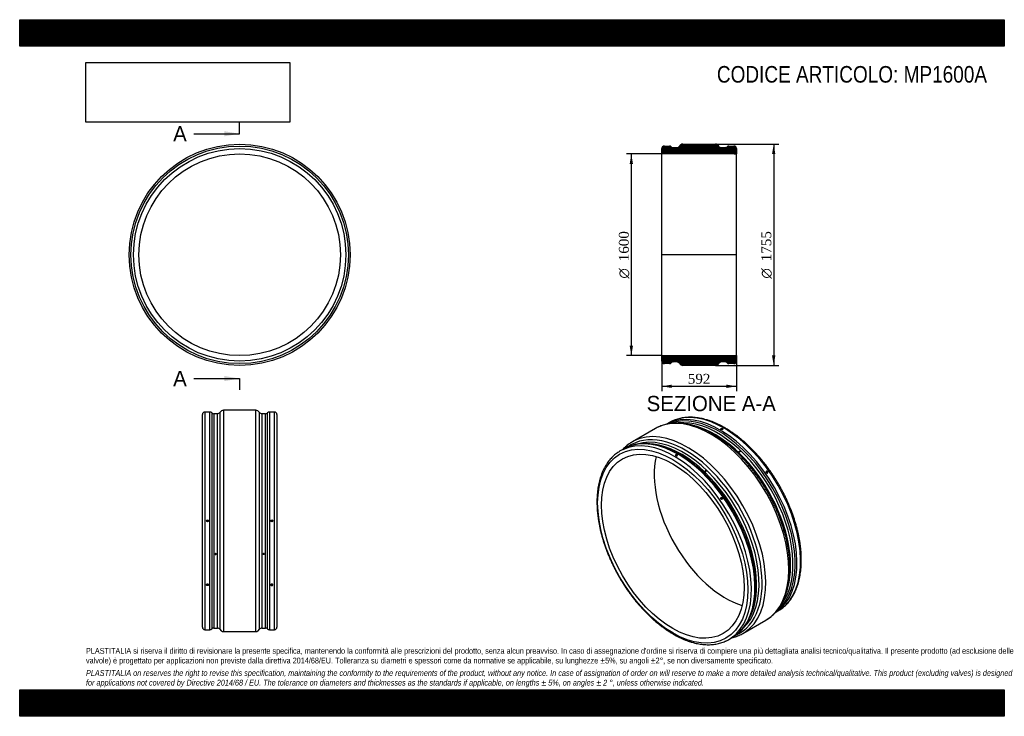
# Model space of a CAD drawing. Header units: millimetres. Extents: x 0 to 7816, y 0 to 5526.
import ezdxf
from ezdxf.enums import TextEntityAlignment as Align
from ezdxf.lldxf.tags import DXFTag

# ---------------------------------------------------------------- set-up
doc = ezdxf.new("R2010")
doc.units = ezdxf.units.MM
doc.header["$LTSCALE"] = 26.315789
for name, color, linetype in [('Default', 7, 'Continuous'), ('DV4_Default', 7, 'Continuous'), ('MP1600A', 7, 'Continuous')]:
    doc.layers.add(name, color=color, linetype=linetype)
doc.styles.add('SEACAD_Solid_Edge_ANSI', font='seans.ttf')
doc.styles.add('SEACAD_Solid_Edge_ANSI1_Symbols', font='semeca1.ttf')
doc.styles.add('SEACAD_Times_New_Roman', font='times.ttf')
tags = doc.linetypes.add('CENTER2', pattern=[28.575, 19.05, -3.175, 3.175, -3.175]).pattern_tags.tags
tags[10:11] = [DXFTag(74, 4), DXFTag(75, 0), DXFTag(340, '0'), DXFTag(46, 0.0), DXFTag(50, 0.0), DXFTag(44, 0.0), DXFTag(45, 0.0)]
tags[8:9] = [DXFTag(74, 4), DXFTag(75, 0), DXFTag(340, '0'), DXFTag(46, 0.0), DXFTag(50, 0.0), DXFTag(44, 0.0), DXFTag(45, 0.0)]
tags[6:7] = [DXFTag(74, 4), DXFTag(75, 0), DXFTag(340, '0'), DXFTag(46, 0.0), DXFTag(50, 0.0), DXFTag(44, 0.0), DXFTag(45, 0.0)]
tags[4:5] = [DXFTag(74, 4), DXFTag(75, 0), DXFTag(340, '0'), DXFTag(46, 0.0), DXFTag(50, 0.0), DXFTag(44, 0.0), DXFTag(45, 0.0)]
doc.dimstyles.new('ANSImm', dxfattribs={"dimtxt": 78.947368, "dimasz": 78.947368, "dimexe": 39.473684, "dimexo": 0, "dimgap": 19.736842, "dimtad": 1, "dimdsep": 46, "dimtxsty": 'SEACAD_Times_New_Roman', "dimblk1": '_SE_FILLED', "dimblk2": '_SE_FILLED', "dimsah": 1, "dimcen": 39.473684, "dimazin": 0, "dimtfac": 0.85, "dimtdec": 3, "dimtofl": 0, "dimtmove": 0, "dimatfit": 3, "dimfxl": 1, "dimarcsym": 0})
picture_1 = doc.add_image_def('image1.jpg', size_in_pixel=(4302, 1260))

# ---------------------------------------------------------------- blocks, each defined once
blk = doc.blocks.new('SE')
at = {"layer": 'MP1600A', "color": 7, "linetype": 'Continuous'}
for radius in [877.5, 863, 843, 800]:
    blk.add_circle((1746.1, 3661.3), radius, dxfattribs=at)
blk = doc.blocks.new('SE1')
at = {"layer": 'MP1600A', "color": 7, "linetype": 'Continuous'}
for p, q in [((5046.1, 2282.8), (4863.1, 2177.2)), ((5157, 2330.1), (5135, 2317.4)), ((5571.7, 2276.2), (5571.7, 2274.4)), ((5575.7, 2274.4), (5575.7, 2276.2)), ((4795.2, 2121.2), (4766.7, 2104.8)), ((5211, 2068), (5211, 2066.2)), ((5215, 2066.2), (5215, 2068)), ((5710.4, 2102.4), (5710.3, 2102.1)), ((5717.9, 2099.6), (5718, 2099.9)), ((5440.3, 1946.5), (5440.2, 1946.2)), ((5447.8, 1943.6), (5447.9, 1943.9)), ((5929.6, 1937.2), (5926.9, 1934.5)), ((5929.8, 1931.7), (5932.4, 1934.4)), ((5569, 1729), (5566.3, 1726.3)), ((5569.1, 1723.4), (5571.8, 1726.2)), ((5998, 822.7), (6020, 835.4)), ((5740.6, 657.3), (5923.6, 762.9)), ((5629.7, 610), (5658.2, 626.5))]:
    blk.add_line(p, q, dxfattribs=at)
for centre, major_axis, ratio, start_param, end_param in [((5560, 1566.3), (-431.5, 747.4), 0.57735, 3.184816, 6.238862), ((5588.5, 1582.7), (431.5, -747.4), 0.57735, 0.043341, 3.097618), ((5484.8, 1522.9), (438.8, -759.9), 0.57735, 0, 3.110233), ((5550.1, 1560.6), (428.6, -742.4), 0.57735, 0.094788, 3.043766), ((5537.6, 1553.4), (425, -736.1), 0.57735, 0.237279, 2.898379), ((5301.9, 1417.2), (-438.8, 759.9), 0.57735, 3.171693, 6.253512), ((5484.8, 1522.9), (438.8, -759.9), 0.57735, 3.110233, 3.141593), ((5560, 1566.3), (-431.5, 747.4), 0.57735, 6.238862, 6.263725), ((5588.5, 1582.7), (431.5, -747.4), 0.57735, 3.097618, 3.141593), ((5518.5, 1542.3), (-425, 736.1), 0.57735, 3.658056, 5.74979), ((5198.2, 1357.4), (-431.5, 747.4), 0.57735, 3.184359, 6.238554), ((5226.7, 1373.8), (431.5, -747.4), 0.57735, 0.043341, 3.097618), ((5283.5, 1406.6), (431.2, -746.9), 0.57735, 0, 3.198714), ((5268.2, 1397.8), (425, -736.1), 0.57735, 0.124611, 3.014862), ((5198.2, 1357.4), (-431.5, 747.4), 0.57735, 6.238554, 6.283185), ((5226.7, 1373.8), (431.5, -747.4), 0.57735, 3.097618, 3.141593), ((5301.9, 1417.2), (-438.8, 759.9), 0.57735, 0, 0.031268), ((5301.9, 1417.2), (-438.8, 759.9), 0.57735, 6.253512, 6.283185), ((5249, 1386.8), (-425, 736.1), 0.57735, 3.490348, 5.946218), ((5198.2, 1357.4), (-431.5, 747.4), 0.57735, 0, 0.043224), ((5602.6, 1590.9), (400, -692.8), 0.57735, 3.692263, 5.732514), ((5236.6, 1379.6), (-428.6, 742.4), 0.57735, -0.939608, -0.690985), ((5236.6, 1379.6), (-428.6, 742.4), 0.57735, 4.121083, 5.343577), ((5926.1, 1930.8), (4.27, -4.22), 0.806444, 1.910633, 2.213115), ((5926.1, 1930.8), (4.27, -4.22), 0.806444, 0.930806, 1.230959), ((5565.5, 1722.6), (-4.27, 4.22), 0.806444, 5.052226, 5.357851), ((5565.5, 1722.6), (-4.27, 4.22), 0.806444, 4.069688, 4.372552), ((5236.6, 1379.6), (-428.6, 742.4), 0.57735, 3.823157, 4.121083), ((5560, 1566.3), (-431.5, 747.4), 0.57735, 3.160155, 3.184816), ((5588.5, 1582.7), (431.5, -747.4), 0.57735, 0, 0.043341), ((5226.7, 1373.8), (431.5, -747.4), 0.57735, 0, 0.043341), ((5283.5, 1406.6), (431.2, -746.9), 0.57735, 6.226367, 6.283185), ((5301.9, 1417.2), (-438.8, 759.9), 0.57735, 3.11035, 3.171693), ((5198.2, 1357.4), (-431.5, 747.4), 0.57735, 3.097269, 3.184359)]:
    blk.add_ellipse(centre, major_axis=major_axis, ratio=ratio, start_param=start_param, end_param=end_param, dxfattribs=at)
for centre, major_axis, ratio in [((5573.7, 2276.2), (-2, 0), 0.57735), ((5184, 1349.2), (421.5, -730.1), 0.57735), ((5184, 1349.2), (400, -692.8), 0.57735), ((5213, 2068), (2, 0), 0.57735), ((5931, 1935.8), (1.42, -1.41), 0.806444), ((5570.4, 1727.6), (-1.42, 1.41), 0.806444)]:
    blk.add_ellipse(centre, major_axis=major_axis, ratio=ratio, dxfattribs=at)
for points, knots in [([(6039.1, 847.5), (6040.3, 848.2), (6046.3, 852.2), (6057.8, 861), (6072.3, 873.3), (6086.3, 886.7), (6099.5, 901.1), (6112.1, 916.4), (6123.9, 932.7), (6134.9, 949.9), (6145.2, 968), (6154.8, 986.9), (6163.5, 1006.7), (6171.4, 1027.3), (6178.5, 1048.7), (6184.8, 1070.8), (6190.2, 1093.6), (6194.8, 1117.2), (6198.5, 1141.3), (6201.3, 1166.1), (6203.3, 1191.5), (6204.5, 1217.4), (6204.7, 1243.8), (6204.1, 1270.6), (6202.7, 1297.9), (6200.3, 1325.6), (6197.2, 1353.6), (6193.1, 1381.9), (6188.3, 1410.5), (6182.6, 1439.4), (6176.1, 1468.4), (6168.7, 1497.6), (6160.6, 1526.9), (6151.7, 1556.2), (6141.9, 1585.6), (6131.5, 1615), (6120.3, 1644.4), (6108.3, 1673.6), (6095.6, 1702.8), (6082.3, 1731.7), (6068.2, 1760.5), (6053.5, 1789), (6038.2, 1817.2), (6022.2, 1845.1), (6005.6, 1872.7), (5988.5, 1899.8), (5970.8, 1926.5), (5952.6, 1952.8), (5933.9, 1978.5), (5914.7, 2003.7), (5895, 2028.3), (5874.9, 2052.2), (5854.5, 2075.6), (5833.6, 2098.3), (5812.4, 2120.2), (5790.9, 2141.4), (5769.2, 2161.8), (5747.1, 2181.5), (5724.9, 2200.3), (5702.4, 2218.3), (5679.8, 2235.3), (5657, 2251.5), (5634.1, 2266.8), (5611.2, 2281.1), (5588.2, 2294.4), (5565.2, 2306.7), (5542.2, 2318.1), (5519.2, 2328.3), (5496.4, 2337.6), (5473.6, 2345.8), (5451, 2352.9), (5428.6, 2358.9), (5406.4, 2363.9), (5384.4, 2367.7), (5362.7, 2370.4), (5341.4, 2372), (5320.3, 2372.5), (5299.7, 2371.8), (5279.4, 2370.1), (5259.6, 2367.2), (5240.3, 2363.2), (5221.5, 2358.2), (5203.3, 2352), (5188.2, 2346), (5180.3, 2342.2), (5177.4, 2340.7)], [0, 0, 0, 0, 0.002457, 0.014463, 0.026476, 0.038502, 0.050548, 0.062617, 0.074712, 0.086834, 0.098983, 0.11116, 0.123361, 0.135584, 0.147826, 0.160085, 0.172357, 0.18464, 0.196931, 0.209228, 0.221528, 0.233831, 0.246134, 0.258437, 0.270739, 0.283039, 0.295336, 0.307632, 0.319924, 0.332215, 0.344502, 0.356787, 0.36907, 0.38135, 0.393628, 0.405904, 0.418178, 0.430451, 0.442722, 0.454993, 0.467262, 0.479531, 0.491799, 0.504067, 0.516336, 0.528604, 0.540873, 0.553142, 0.565413, 0.577684, 0.589957, 0.602232, 0.614508, 0.626786, 0.639067, 0.65135, 0.663636, 0.675924, 0.688215, 0.70051, 0.712807, 0.725108, 0.737411, 0.749717, 0.762026, 0.774336, 0.786648, 0.79896, 0.81127, 0.823578, 0.835881, 0.848177, 0.860464, 0.872739, 0.884998, 0.897239, 0.909459, 0.921653, 0.933822, 0.945962, 0.958074, 0.970158, 0.982216, 0.994253, 1, 1, 1, 1]), ([(5923.2, 762.8), (5924.4, 763.5), (5930.9, 767.1), (5943.2, 775.1), (5958.8, 786.4), (5973.9, 798.8), (5988.3, 812.2), (6002, 826.5), (6015, 841.9), (6027.2, 858.1), (6038.8, 875.3), (6049.5, 893.4), (6059.5, 912.3), (6068.7, 932.1), (6077.1, 952.8), (6084.6, 974.2), (6091.3, 996.4), (6097.2, 1019.3), (6102.2, 1042.9), (6106.4, 1067.2), (6109.6, 1092.1), (6112, 1117.6), (6113.6, 1143.6), (6114.2, 1170.2), (6114, 1197.2), (6112.9, 1224.6), (6110.9, 1252.5), (6108.1, 1280.7), (6104.4, 1309.2), (6099.9, 1338), (6094.6, 1367), (6088.4, 1396.2), (6081.3, 1425.6), (6073.5, 1455.2), (6064.9, 1484.8), (6055.5, 1514.4), (6045.3, 1544.1), (6034.3, 1573.7), (6022.7, 1603.3), (6010.2, 1632.8), (5997.1, 1662.1), (5983.3, 1691.2), (5968.8, 1720), (5953.7, 1748.7), (5937.9, 1777), (5921.5, 1804.9), (5904.5, 1832.5), (5887, 1859.7), (5868.9, 1886.4), (5850.3, 1912.6), (5831.2, 1938.3), (5811.6, 1963.4), (5791.6, 1988), (5771.1, 2011.9), (5750.3, 2035.2), (5729.1, 2057.7), (5707.6, 2079.6), (5685.8, 2100.6), (5663.6, 2121), (5641.3, 2140.4), (5618.7, 2159.1), (5595.9, 2176.9), (5572.9, 2193.8), (5549.8, 2209.8), (5526.6, 2224.9), (5503.4, 2238.9), (5480, 2252.1), (5456.7, 2264.2), (5433.4, 2275.3), (5410.1, 2285.3), (5386.9, 2294.3), (5363.8, 2302.2), (5340.9, 2309.1), (5318.1, 2314.8), (5295.6, 2319.4), (5273.3, 2322.9), (5251.3, 2325.3), (5229.6, 2326.5), (5208.3, 2326.6), (5187.4, 2325.6), (5166.8, 2323.5), (5146.8, 2320.2), (5127.2, 2315.9), (5108.1, 2310.4), (5089.7, 2303.9), (5073.7, 2297.2), (5065, 2292.8), (5061.1, 2290.8)], [0.0002559, 0.0002559, 0.0002559, 0.0002559, 0.002692, 0.0142928, 0.0258934, 0.0375019, 0.0491264, 0.0607745, 0.072452, 0.0841635, 0.0959117, 0.1076976, 0.1195207, 0.1313792, 0.1432703, 0.1551903, 0.1671354, 0.1791014, 0.1910843, 0.2030804, 0.2150862, 0.227099, 0.239116, 0.2511353, 0.2631549, 0.2751733, 0.2871895, 0.299203, 0.3112133, 0.32322, 0.3352229, 0.3472222, 0.3592177, 0.3712097, 0.3831983, 0.3951836, 0.4071661, 0.4191459, 0.4311233, 0.4430986, 0.4550722, 0.4670443, 0.4790154, 0.4909856, 0.5029555, 0.5149251, 0.526895, 0.5388653, 0.5508364, 0.5628087, 0.5747823, 0.5867577, 0.5987353, 0.6107153, 0.622698, 0.6346838, 0.6466729, 0.6586657, 0.6706624, 0.6826631, 0.6946681, 0.7066774, 0.7186911, 0.730709, 0.742731, 0.7547567, 0.7667854, 0.7788164, 0.7908485, 0.8028798, 0.8149083, 0.8269316, 0.8389468, 0.8509506, 0.8629393, 0.8749088, 0.8868548, 0.898773, 0.9106594, 0.9225105, 0.9343239, 0.9460982, 0.9578337, 0.9695324, 0.981198, 0.992836, 1, 1, 1, 1]), ([(5568, 2275.5), (5569.5, 2274.7), (5571.6, 2274.2), (5575.8, 2274.2), (5577.8, 2274.7), (5580.8, 2276.4), (5581.7, 2277.6), (5581.7, 2280), (5580.8, 2281.2), (5577.8, 2282.9), (5575.7, 2283.4), (5571.6, 2283.4), (5569.5, 2282.9), (5566.5, 2281.2), (5565.7, 2280), (5565.7, 2277.6), (5566.5, 2276.4), (5568, 2275.5)], [0, 0, 0, 0, 0.125, 0.125, 0.25, 0.25, 0.375, 0.375, 0.5, 0.5, 0.625, 0.625, 0.75, 0.75, 0.875, 0.875, 1, 1, 1, 1]), ([(5569.4, 2274.7), (5568.3, 2275.4), (5567.7, 2276.3), (5567.7, 2278.1), (5568.3, 2279), (5570.5, 2280.2), (5572.1, 2280.6), (5575.2, 2280.6), (5576.8, 2280.3), (5579, 2279), (5579.7, 2278.1), (5579.7, 2276.3), (5579, 2275.4), (5577.9, 2274.7), (5577.9, 2274.7), (5577.9, 2274.7)], [0, 0, 0, 0, 0.125, 0.125, 0.25, 0.25, 0.375, 0.375, 0.5, 0.5, 0.625, 0.625, 0.75, 0.75, 0.7507511, 0.7507511, 0.7507511, 0.7507511]), ([(4848.8, 2168.2), (4845, 2165.8), (4836.8, 2160.4), (4822.9, 2149.8), (4808.1, 2137.2), (4796.8, 2126.2), (4790.4, 2119.5), (4788.6, 2117.6)], [0, 0, 0, 0, 0.00983557, 0.02538984, 0.04095825, 0.0565516, 0.06276162, 0.06276162, 0.06276162, 0.06276162]), ([(5178.9, 2109.6), (5171, 2113.2), (5157.3, 2119.5), (5134.5, 2128.7), (5111.8, 2136.9), (5089.2, 2144), (5066.8, 2150), (5044.6, 2155), (5022.6, 2158.8), (5000.9, 2161.5), (4979.5, 2163.1), (4958.5, 2163.6), (4937.8, 2162.9), (4917.6, 2161.2), (4897.8, 2158.3), (4878.5, 2154.3), (4859.6, 2149.3), (4841.5, 2143.1), (4826.4, 2137.1), (4818.5, 2133.3), (4815.5, 2131.8)], [0, 0, 0, 0, 0.054335, 0.112242, 0.170136, 0.228008, 0.285848, 0.343644, 0.401382, 0.459048, 0.516628, 0.574106, 0.631469, 0.688707, 0.745813, 0.802784, 0.859625, 0.916347, 0.972966, 1, 1, 1, 1]), ([(4747.6, 2092.7), (4746.4, 2091.9), (4740.4, 2088), (4728.9, 2079.1), (4714.4, 2066.9), (4700.4, 2053.4), (4687.2, 2039), (4674.6, 2023.7), (4662.8, 2007.4), (4651.7, 1990.2), (4641.4, 1972.2), (4631.9, 1953.2), (4623.2, 1933.4), (4615.3, 1912.8), (4608.2, 1891.5), (4601.9, 1869.3), (4596.5, 1846.5), (4591.9, 1823), (4588.2, 1798.8), (4585.3, 1774), (4583.3, 1748.7), (4582.2, 1722.8), (4582, 1696.4), (4582.6, 1669.5), (4584, 1642.2), (4586.4, 1614.6), (4589.5, 1586.5), (4593.5, 1558.2), (4598.4, 1529.6), (4604.1, 1500.8), (4610.6, 1471.7), (4618, 1442.6), (4626.1, 1413.3), (4635, 1383.9), (4644.7, 1354.5), (4655.2, 1325.1), (4666.4, 1295.8), (4678.4, 1266.5), (4691, 1237.4), (4704.4, 1208.4), (4718.5, 1179.6), (4733.2, 1151.1), (4748.5, 1122.9), (4764.5, 1095), (4781, 1067.5), (4798.2, 1040.3), (4815.9, 1013.6), (4834.1, 987.4), (4852.8, 961.6), (4872, 936.5), (4891.7, 911.9), (4911.7, 887.9), (4932.2, 864.5), (4953.1, 841.9), (4974.2, 819.9), (4995.7, 798.7), (5017.5, 778.3), (5039.6, 758.6), (5061.8, 739.8), (5084.3, 721.9), (5106.9, 704.8), (5129.7, 688.6), (5152.6, 673.4), (5175.5, 659.1), (5198.5, 645.7), (5221.5, 633.4), (5244.5, 622.1), (5267.4, 611.8), (5290.3, 602.5), (5313.1, 594.3), (5335.7, 587.2), (5358.1, 581.2), (5380.3, 576.3), (5402.3, 572.4), (5424, 569.7), (5445.3, 568.1), (5466.4, 567.7), (5487, 568.3), (5507.2, 570.1), (5527, 572.9), (5546.3, 576.9), (5565.2, 582), (5583.4, 588.1), (5598.4, 594.1), (5606.2, 597.9), (5609.2, 599.4)], [0, 0, 0, 0, 0.002496, 0.014502, 0.026516, 0.038544, 0.050591, 0.06266, 0.074756, 0.086879, 0.09903, 0.111207, 0.123409, 0.135633, 0.147876, 0.160136, 0.172409, 0.184693, 0.196985, 0.209282, 0.221584, 0.233887, 0.246192, 0.258495, 0.270798, 0.283099, 0.295397, 0.307694, 0.319987, 0.332278, 0.344567, 0.356853, 0.369136, 0.381417, 0.393696, 0.405973, 0.418249, 0.430522, 0.442795, 0.455066, 0.467336, 0.479606, 0.491875, 0.504144, 0.516414, 0.528683, 0.540953, 0.553223, 0.565494, 0.577767, 0.590041, 0.602316, 0.614593, 0.626873, 0.639154, 0.651438, 0.663725, 0.676014, 0.688306, 0.700602, 0.7129, 0.725202, 0.737506, 0.749813, 0.762122, 0.774434, 0.786746, 0.799059, 0.811371, 0.823679, 0.835983, 0.848281, 0.860568, 0.872844, 0.885104, 0.897346, 0.909566, 0.921762, 0.933932, 0.946073, 0.958185, 0.97027, 0.982329, 0.994367, 1, 1, 1, 1]), ([(5218.7, 2073.9), (5219.4, 2073.4), (5220.6, 2072.4), (5221.2, 2070.6), (5220.6, 2068.8), (5218.8, 2067.2), (5216.2, 2066.2), (5213, 2065.8), (5209.9, 2066.2), (5207.2, 2067.2), (5205.5, 2068.8), (5204.8, 2070.6), (5205.5, 2072.4), (5207.2, 2073.9), (5209.9, 2074.9), (5213, 2075.3), (5216.2, 2075), (5217.9, 2074.3), (5218.7, 2073.9)], [0, 0, 0, 0, 0.062516, 0.125042, 0.187527, 0.249998, 0.312459, 0.374951, 0.437473, 0.500006, 0.562534, 0.625054, 0.687554, 0.750006, 0.812463, 0.874958, 0.937487, 1, 1, 1, 1]), ([(5217.3, 2071.4), (5216.7, 2071.7), (5215.4, 2072.2), (5213, 2072.5), (5210.7, 2072.2), (5208.9, 2071.5), (5207.5, 2070.5), (5206.8, 2069), (5207.4, 2067.5), (5208.3, 2066.8), (5208.8, 2066.5), (5208.8, 2066.5)], [0, 0, 0, 0, 0.0625396, 0.1250793, 0.1876192, 0.2501592, 0.2916314, 0.3750944, 0.4459879, 0.4999952, 0.4999983, 0.4999983, 0.4999983, 0.4999983]), ([(5217.3, 2066.5), (5217.3, 2066.5), (5217.6, 2066.7), (5218.6, 2067.4), (5219.3, 2068.9), (5218.7, 2070.4), (5217.8, 2071.1), (5217.3, 2071.4)], [0.7494305, 0.7494305, 0.7494305, 0.7494305, 0.7501696, 0.7916413, 0.8751047, 0.9459969, 1, 1, 1, 1]), ([(5710.3, 2102.1), (5710.3, 2101.9), (5710.2, 2101.7), (5710.2, 2100.7), (5710.6, 2099.9), (5712, 2098.6), (5713, 2098.1), (5715, 2097.7), (5716.1, 2097.9), (5717.4, 2098.6), (5717.7, 2099.1), (5717.9, 2099.6)], [0.3414544, 0.3414544, 0.3414544, 0.3414544, 0.375, 0.375, 0.5, 0.5, 0.625, 0.625, 0.75, 0.75, 0.8404336, 0.8404336, 0.8404336, 0.8404336]), ([(5717.1, 2102.8), (5716.4, 2103.5), (5715.4, 2104), (5713.3, 2104.3), (5712.3, 2104.2), (5710.8, 2103.3), (5710.4, 2102.6), (5710.3, 2101.1), (5710.7, 2100.2), (5712.1, 2098.9), (5713.1, 2098.4), (5715.2, 2098), (5716.2, 2098.2), (5717.7, 2099), (5718.1, 2099.7), (5718.2, 2101.3), (5717.8, 2102.1), (5717.1, 2102.8)], [0, 0, 0, 0, 0.125, 0.125, 0.25, 0.25, 0.375, 0.375, 0.5, 0.5, 0.625, 0.625, 0.75, 0.75, 0.875, 0.875, 1, 1, 1, 1]), ([(5441.2, 1943.3), (5440.5, 1944), (5440.1, 1944.8), (5440.1, 1945.8), (5440.2, 1946), (5440.2, 1946.2)], [0, 0, 0, 0, 0.125, 0.125, 0.1585897, 0.1585897, 0.1585897, 0.1585897]), ([(5441.3, 1943.6), (5440.6, 1944.3), (5440.2, 1945.1), (5440.2, 1946.7), (5440.7, 1947.4), (5442.2, 1948.2), (5443.2, 1948.4), (5445.2, 1948), (5446.3, 1947.5), (5447.7, 1946.2), (5448.1, 1945.4), (5448, 1943.8), (5447.6, 1943.1), (5446.1, 1942.2), (5445, 1942.1), (5443, 1942.4), (5442, 1942.9), (5441.3, 1943.6)], [0, 0, 0, 0, 0.125, 0.125, 0.25, 0.25, 0.375, 0.375, 0.5, 0.5, 0.625, 0.625, 0.75, 0.75, 0.875, 0.875, 1, 1, 1, 1]), ([(5447.8, 1943.6), (5447.6, 1943.1), (5447.2, 1942.7), (5446, 1941.9), (5444.9, 1941.8), (5442.9, 1942.1), (5441.9, 1942.6), (5441.2, 1943.3)], [0.6598655, 0.6598655, 0.6598655, 0.6598655, 0.75, 0.75, 0.875, 0.875, 1, 1, 1, 1]), ([(5926.7, 1933.9), (5926.1, 1934.7), (5925.2, 1936.6), (5924.9, 1939.5), (5925.8, 1942), (5927.6, 1943.8), (5930.2, 1944.5), (5933.1, 1944.2), (5935.9, 1942.8), (5937.4, 1941.3), (5938.6, 1939.6), (5939.5, 1937.7), (5939.8, 1934.8), (5938.9, 1932.3), (5937, 1930.5), (5934.4, 1929.7), (5931.5, 1930.1), (5928.8, 1931.5), (5927.3, 1933), (5926.7, 1933.9)], [0, 0, 0, 0, 0.062512, 0.125035, 0.187516, 0.249983, 0.31244, 0.374928, 0.437447, 0.499999, 0.500006, 0.562534, 0.625054, 0.687554, 0.750006, 0.812463, 0.874958, 0.937487, 1, 1, 1, 1]), ([(5927.3, 1933.9), (5927.7, 1933.2), (5928.8, 1932.1), (5930.9, 1931), (5933.1, 1930.7), (5934.8, 1931.2), (5936.3, 1932.4), (5937.1, 1934.4), (5936.8, 1936.8), (5936.1, 1938.2), (5935.3, 1939.4), (5934.2, 1940.5), (5932.1, 1941.6), (5929.9, 1941.9), (5928.2, 1941.3), (5926.7, 1940.1), (5925.9, 1938.2), (5926.2, 1935.8), (5926.9, 1934.4), (5927.3, 1933.9)], [0, 0, 0, 0, 0.06254, 0.125079, 0.187619, 0.250159, 0.291631, 0.375094, 0.445988, 0.499995, 0.500002, 0.562543, 0.625085, 0.687627, 0.75017, 0.791641, 0.875105, 0.945997, 1, 1, 1, 1]), ([(5577.4, 1732.2), (5576.2, 1733.9), (5574.4, 1735.2), (5570.6, 1736.4), (5568.6, 1736.3), (5565.6, 1734.5), (5564.7, 1733), (5564.3, 1729.4), (5564.9, 1727.4), (5567.3, 1724), (5569.1, 1722.6), (5572.8, 1721.4), (5574.8, 1721.6), (5577.8, 1723.3), (5578.7, 1724.8), (5579.1, 1728.5), (5578.6, 1730.5), (5577.4, 1732.2)], [0, 0, 0, 0, 0.125, 0.125, 0.25, 0.25, 0.375, 0.375, 0.5, 0.5, 0.625, 0.625, 0.75, 0.75, 0.875, 0.875, 1, 1, 1, 1]), ([(5575.1, 1730.5), (5576, 1729.3), (5576.5, 1727.7), (5576.2, 1725), (5575.4, 1723.9), (5573.2, 1722.6), (5571.7, 1722.5), (5568.9, 1723.4), (5567.5, 1724.4), (5565.7, 1726.9), (5565.3, 1728.4), (5565.6, 1731.1), (5566.3, 1732.3), (5568.6, 1733.6), (5570, 1733.7), (5572.9, 1732.8), (5574.2, 1731.8), (5575.1, 1730.5)], [0, 0, 0, 0, 0.125, 0.125, 0.25, 0.25, 0.375, 0.375, 0.5, 0.5, 0.625, 0.625, 0.75, 0.75, 0.875, 0.875, 1, 1, 1, 1]), ([(5677.3, 638.6), (5678.5, 639.3), (5684.5, 643.3), (5696, 652.1), (5710.5, 664.4), (5724.4, 677.8), (5737.7, 692.2), (5750.2, 707.5), (5762, 723.8), (5773.1, 741), (5783.4, 759.1), (5792.9, 778), (5801.7, 797.8), (5809.6, 818.4), (5816.7, 839.8), (5822.9, 861.9), (5828.4, 884.7), (5833, 908.3), (5836.6, 932.3), (5838.8, 949.6), (5839.4, 957.9), (5839.4, 958.3)], [0, 0, 0, 0, 0.011717, 0.068964, 0.126248, 0.183596, 0.241035, 0.298584, 0.356257, 0.41406, 0.471994, 0.530056, 0.588235, 0.64652, 0.704898, 0.763353, 0.821873, 0.880442, 0.93905, 0.997686, 1, 1, 1, 1]), ([(5651.5, 622.5), (5652, 622.7), (5659.1, 624.3), (5672.5, 627.8), (5691.1, 634), (5709.2, 641.2), (5719.7, 646.3), (5725.7, 649.3)], [0.8069196, 0.8069196, 0.8069196, 0.8069196, 0.811226, 0.8593264, 0.9072851, 0.9551224, 1, 1, 1, 1])]:
    blk.add_open_spline(points, degree=3, knots=knots, dxfattribs=at)
blk = doc.blocks.new('SE2')
at = {"layer": 'MP1600A', "color": 7, "linetype": 'Continuous'}
for p, q in [((1616.7, 2427.7), (1616.7, 672.7)), ((1875.4, 2427.7), (1616.7, 2427.7)), ((1875.4, 672.7), (1875.4, 2427.7)), ((1450.1, 707.2), (1450.1, 2393.2)), ((1470.1, 2413.2), (1470.1, 687.2)), ((1510.4, 2413.2), (1470.1, 2413.2)), ((1510.4, 687.2), (1510.4, 2413.2)), ((1524.4, 2407.5), (1524.4, 693)), ((1542, 2400.2), (1542, 700.2)), ((1569.1, 2400.2), (1542, 2400.2)), ((1569.1, 700.2), (1569.1, 2400.2)), ((1590.7, 687.7), (1590.7, 2412.7)), ((1901.4, 2412.7), (1901.4, 687.7)), ((1923.1, 2400.2), (1923.1, 700.2)), ((1950.1, 2400.2), (1923.1, 2400.2)), ((1950.1, 700.2), (1950.1, 2400.2)), ((1967.7, 693), (1967.7, 2407.5)), ((1981.8, 2413.2), (1981.8, 687.2)), ((2022.1, 2413.2), (1981.8, 2413.2)), ((2022.1, 687.2), (2022.1, 2413.2)), ((2042.1, 2393.2), (2042.1, 707.2)), ((1551.1, 1287.6), (1551.1, 1287.4)), ((1559.1, 1287.4), (1559.1, 1287.6)), ((1933.1, 1287.6), (1933.1, 1287.4)), ((1941.1, 1287.4), (1941.1, 1287.6)), ((1489.1, 1048.7), (1489.1, 1044.9)), ((1493.1, 1044.9), (1493.1, 1048.7)), ((1999.1, 1048.7), (1999.1, 1044.9)), ((2003.1, 1044.9), (2003.1, 1048.7)), ((1470.1, 687.2), (1510.4, 687.2)), ((1542, 700.2), (1569.1, 700.2)), ((1616.7, 672.7), (1875.4, 672.7)), ((1923.1, 700.2), (1950.1, 700.2)), ((1981.8, 687.2), (2022.1, 687.2))]:
    blk.add_line(p, q, dxfattribs=at)
for centre, radius in [((1491.1, 1550.2), 8), ((1491.1, 1550.2), 6), ((1491.1, 1550.2), 2), ((2001.1, 1550.2), 8), ((2001.1, 1550.2), 6), ((2001.1, 1550.2), 2)]:
    blk.add_circle(centre, radius, dxfattribs=at)
for centre, radius, start, end in [((1616.7, 2397.7), 30, 90, 150), ((1875.4, 2397.7), 30, 30, 90), ((1470.1, 2393.2), 20, 90, 180), ((1510.4, 2393.2), 20, 45.32539, 90), ((1542, 2425.2), 25, 225.32539, 270), ((1569.1, 2425.2), 25, 270, 330), ((1923.1, 2425.2), 25, 210, 270), ((1950.1, 2425.2), 25, 270, 314.67461), ((1981.8, 2393.2), 20, 90, 134.67461), ((2022.1, 2393.2), 20, 0, 90), ((1470.1, 707.2), 20, 180, 270), ((2022.1, 707.2), 20, 270, 0), ((1510.4, 707.2), 20, 270, 314.67461), ((1542, 675.2), 25, 90, 134.67461), ((1569.1, 675.2), 25, 30, 90), ((1616.7, 702.7), 30, 210, 270), ((1875.4, 702.7), 30, 270, 330), ((1923.1, 675.2), 25, 90, 150), ((1950.1, 675.2), 25, 45.32539, 90), ((1981.8, 707.2), 20, 225.32539, 270)]:
    blk.add_arc(centre, radius, start, end, dxfattribs=at)
for centre, major_axis, start_param, end_param in [((1491.1, 1051.8), (6, 0), 4.0712, 4.372552), ((1491.1, 1051.8), (6, 0), 5.052226, 5.361253), ((2001.1, 1051.8), (-6, 0), 0.921932, 1.230959), ((2001.1, 1051.8), (-6, 0), 1.910633, 2.211985)]:
    blk.add_ellipse(centre, major_axis=major_axis, ratio=0.809017, start_param=start_param, end_param=end_param, dxfattribs=at)
for centre in [(1491.1, 1044.9), (2001.1, 1044.9)]:
    blk.add_ellipse(centre, major_axis=(-2, 0), ratio=0.809017, dxfattribs=at)
for points, knots in [([(1551.1, 1287.6), (1551.1, 1288.6), (1551.5, 1289.6), (1553, 1291), (1554, 1291.4), (1556.1, 1291.4), (1557.2, 1291), (1558.6, 1289.5), (1559.1, 1288.6), (1559.1, 1287.6)], [0, 0, 0, 0, 0.125, 0.125, 0.25, 0.25, 0.375, 0.375, 0.4999472, 0.4999472, 0.4999472, 0.4999472]), ([(1551.1, 1287.4), (1551.1, 1288.4), (1551.5, 1289.4), (1553, 1290.8), (1554, 1291.2), (1556.1, 1291.2), (1557.2, 1290.8), (1558.6, 1289.4), (1559.1, 1288.4), (1559.1, 1286.4), (1558.6, 1285.4), (1557.2, 1284), (1556.1, 1283.6), (1554, 1283.6), (1553, 1284), (1551.5, 1285.4), (1551.1, 1286.4), (1551.1, 1287.4)], [0, 0, 0, 0, 0.125, 0.125, 0.25, 0.25, 0.375, 0.375, 0.5, 0.5, 0.625, 0.625, 0.75, 0.75, 0.875, 0.875, 1, 1, 1, 1]), ([(1941.1, 1287.6), (1941.1, 1288.6), (1940.6, 1289.6), (1939.2, 1291), (1938.1, 1291.4), (1936, 1291.4), (1935, 1291), (1933.5, 1289.5), (1933.1, 1288.6), (1933.1, 1287.6)], [0, 0, 0, 0, 0.125, 0.125, 0.25, 0.25, 0.375, 0.375, 0.4999472, 0.4999472, 0.4999472, 0.4999472]), ([(1941.1, 1287.4), (1941.1, 1288.4), (1940.6, 1289.4), (1939.2, 1290.8), (1938.1, 1291.2), (1936, 1291.2), (1935, 1290.8), (1933.5, 1289.4), (1933.1, 1288.4), (1933.1, 1286.4), (1933.5, 1285.4), (1935, 1284), (1936, 1283.6), (1938.1, 1283.6), (1939.2, 1284), (1940.6, 1285.4), (1941.1, 1286.4), (1941.1, 1287.4)], [0, 0, 0, 0, 0.125, 0.125, 0.25, 0.25, 0.375, 0.375, 0.5, 0.5, 0.625, 0.625, 0.75, 0.75, 0.875, 0.875, 1, 1, 1, 1]), ([(1499.1, 1043), (1499.1, 1044.7), (1498.2, 1046.4), (1495.2, 1048.8), (1493.2, 1049.5), (1489, 1049.5), (1486.9, 1048.8), (1483.9, 1046.4), (1483.1, 1044.7), (1483.1, 1041.3), (1483.9, 1039.6), (1486.9, 1037.2), (1489, 1036.5), (1493.2, 1036.5), (1495.2, 1037.2), (1498.2, 1039.6), (1499.1, 1041.3), (1499.1, 1043)], [0, 0, 0, 0, 0.125, 0.125, 0.25, 0.25, 0.375, 0.375, 0.5, 0.5, 0.625, 0.625, 0.75, 0.75, 0.875, 0.875, 1, 1, 1, 1]), ([(1497.1, 1044.1), (1497.1, 1042.9), (1496.4, 1041.6), (1494.2, 1039.8), (1492.6, 1039.3), (1489.5, 1039.3), (1487.9, 1039.8), (1485.7, 1041.6), (1485.1, 1042.9), (1485.1, 1045.4), (1485.7, 1046.7), (1487.9, 1048.5), (1489.5, 1049), (1492.6, 1049), (1494.2, 1048.5), (1496.4, 1046.7), (1497.1, 1045.4), (1497.1, 1044.1)], [0, 0, 0, 0, 0.125, 0.125, 0.25, 0.25, 0.375, 0.375, 0.5, 0.5, 0.625, 0.625, 0.75, 0.75, 0.875, 0.875, 1, 1, 1, 1]), ([(1993.1, 1043), (1993.1, 1043.8), (1993.5, 1045.5), (1995.3, 1047.7), (1997.9, 1049.1), (2001.1, 1049.6), (2004.2, 1049.1), (2006.9, 1047.7), (2008.6, 1045.5), (2009.1, 1043.8), (2009.1, 1042.1), (2008.6, 1040.4), (2006.9, 1038.3), (2004.2, 1036.9), (2001.1, 1036.3), (1997.9, 1036.9), (1995.3, 1038.3), (1993.5, 1040.4), (1993.1, 1042.1), (1993.1, 1043)], [0, 0, 0, 0, 0.062512, 0.125035, 0.187516, 0.249983, 0.31244, 0.374928, 0.437447, 0.499999, 0.500006, 0.562534, 0.625054, 0.687554, 0.750006, 0.812463, 0.874958, 0.937487, 1, 1, 1, 1]), ([(1995.1, 1044.1), (1995.1, 1043.5), (1995.4, 1042.2), (1996.7, 1040.6), (1998.7, 1039.5), (2000.8, 1039.2), (2003.1, 1039.5), (2005.4, 1040.5), (2006.8, 1042.3), (2007.1, 1043.6), (2007.1, 1044.8), (2006.8, 1046.1), (2005.4, 1047.7), (2003.4, 1048.8), (2001.3, 1049.1), (1999, 1048.8), (1996.8, 1047.8), (1995.3, 1046), (1995.1, 1044.7), (1995.1, 1044.1)], [0, 0, 0, 0, 0.06254, 0.125079, 0.187619, 0.250159, 0.291631, 0.375094, 0.445988, 0.499995, 0.500002, 0.562543, 0.625085, 0.687627, 0.75017, 0.791641, 0.875105, 0.945997, 1, 1, 1, 1])]:
    blk.add_open_spline(points, degree=3, knots=knots, dxfattribs=at)
blk = doc.blocks.new('SE4')
at = {"color": 7, "linetype": 'Continuous', "style": 'SEACAD_Solid_Edge_ANSI'}
blk.add_text('A', height=121.1, dxfattribs=at).set_placement((1218.2, 4682), align=Align.TOP_LEFT)
blk = doc.blocks.new('SE5')
at = {"color": 7, "linetype": 'Continuous', "style": 'SEACAD_Solid_Edge_ANSI'}
blk.add_text('A', height=121.1, dxfattribs=at).set_placement((1218.2, 2740), align=Align.TOP_LEFT)
blk = doc.blocks.new('SEANNOT_GROUP')
at = {"linetype": 'Continuous'}
blk.add_hatch(color=7, dxfattribs=at).paths.add_polyline_path([(1625, 4601.3), (1746.1, 4621.5), (1625, 4641.7)])
at = {"color": 7, "linetype": 'Continuous'}
blk.add_lwpolyline([(1382.9, 4621.5), (1746.1, 4621.5)], dxfattribs=at)
blk = doc.blocks.new('SEANNOT_GROUP1')
at = {"linetype": 'Continuous'}
blk.add_hatch(color=7, dxfattribs=at).paths.add_polyline_path([(1625, 2659.3), (1746.1, 2679.4), (1625, 2699.6)])
at = {"color": 7, "linetype": 'Continuous'}
blk.add_lwpolyline([(1382.9, 2679.4), (1746.1, 2679.4)], dxfattribs=at)
blk = doc.blocks.new('SE3')
at = {"layer": 'Default', "color": 7, "linetype": 'CENTER2'}
for p, q in [((1746.1, 4621.5), (1746.1, 4712.3)), ((1746.1, 2679.4), (1746.1, 2588.7))]:
    blk.add_line(p, q, dxfattribs=at)
at = {"layer": 'Default', "color": 7, "linetype": 'CENTER2', "const_width": 0.0001}
blk.add_lwpolyline([(1746.1, 4621.5), (1746.1, 2679.4)], dxfattribs=at)
at = {"layer": 'Default'}
for name in ['SE4', 'SEANNOT_GROUP', 'SE5', 'SEANNOT_GROUP1']:
    blk.add_blockref(name, (0, 0), dxfattribs=at)
blk = doc.blocks.new('SE6')
at = {"layer": 'MP1600A', "linetype": 'Continuous'}
h = blk.add_hatch(dxfattribs=at)
h.set_pattern_fill('LINE', scale=0.6299213, angle=45, style=0)
edge = h.paths.add_edge_path()
edge.add_line((5654.3, 4509.3), (5650.3, 4509.3))
edge.add_line((5650.3, 4509.3), (5650.3, 4521.1))
edge.add_line((5650.3, 4521.1), (5646.3, 4521.1))
edge.add_line((5646.3, 4521.1), (5646.3, 4509.3))
edge.add_line((5646.3, 4509.3), (5642.3, 4509.3))
edge.add_line((5642.3, 4509.3), (5642.3, 4522.3))
edge.add_line((5642.3, 4522.3), (5640.3, 4524.3))
edge.add_line((5640.3, 4524.3), (5629, 4524.3))
edge.add_arc((5629, 4504.3), 20, 90, 134.67461)
edge.add_arc((5597.4, 4536.3), 25, 270, 314.67461, ccw=False)
edge.add_line((5597.4, 4511.3), (5570.3, 4511.3))
edge.add_arc((5570.3, 4536.3), 25, 210, 270, ccw=False)
edge.add_arc((5522.7, 4508.8), 30, 30, 90)
edge.add_line((5522.7, 4538.8), (5264, 4538.8))
edge.add_arc((5264, 4508.8), 30, 90, 150)
edge.add_arc((5216.3, 4536.3), 25, 270, 330, ccw=False)
edge.add_line((5216.3, 4511.3), (5189.3, 4511.3))
edge.add_arc((5189.3, 4536.3), 25, 225.32539, 270, ccw=False)
edge.add_arc((5157.6, 4504.3), 20, 45.32539, 90)
edge.add_line((5157.6, 4524.3), (5146.3, 4524.3))
edge.add_line((5146.3, 4524.3), (5144.3, 4522.3))
edge.add_line((5144.3, 4522.3), (5144.3, 4509.3))
edge.add_line((5144.3, 4509.3), (5140.3, 4509.3))
edge.add_line((5140.3, 4509.3), (5140.3, 4521.1))
edge.add_line((5140.3, 4521.1), (5136.3, 4521.1))
edge.add_line((5136.3, 4521.1), (5136.3, 4509.3))
edge.add_line((5136.3, 4509.3), (5132.3, 4509.3))
edge.add_line((5132.3, 4509.3), (5132.3, 4522.3))
edge.add_line((5132.3, 4522.3), (5130.3, 4524.3))
edge.add_line((5130.3, 4524.3), (5117.3, 4524.3))
edge.add_arc((5117.3, 4504.3), 20, 90, 180)
edge.add_line((5097.3, 4504.3), (5097.3, 4461.3))
edge.add_line((5097.3, 4461.3), (5689.3, 4461.3))
edge.add_line((5689.3, 4461.3), (5689.3, 4504.3))
edge.add_arc((5669.3, 4504.3), 20, 0, 90)
edge.add_line((5669.3, 4524.3), (5656.3, 4524.3))
edge.add_line((5656.3, 4524.3), (5654.3, 4522.3))
edge.add_line((5654.3, 4522.3), (5654.3, 4509.3))
h = blk.add_hatch(dxfattribs=at)
h.set_pattern_fill('LINE', scale=0.6299213, angle=45, style=0)
edge = h.paths.add_edge_path()
edge.add_arc((5597.4, 2786.3), 25, 45.32539, 90, ccw=False)
edge.add_arc((5629, 2818.3), 20, 225.32539, 270)
edge.add_line((5629, 2798.3), (5669.3, 2798.3))
edge.add_arc((5669.3, 2818.3), 20, 270, 360)
edge.add_line((5689.3, 2818.3), (5689.3, 2861.3))
edge.add_line((5689.3, 2861.3), (5097.3, 2861.3))
edge.add_line((5097.3, 2861.3), (5097.3, 2818.3))
edge.add_arc((5117.3, 2818.3), 20, 180, 270)
edge.add_line((5117.3, 2798.3), (5157.6, 2798.3))
edge.add_arc((5157.6, 2818.3), 20, 270, 314.67461)
edge.add_arc((5189.3, 2786.3), 25, 90, 134.67461, ccw=False)
edge.add_line((5189.3, 2811.3), (5216.3, 2811.3))
edge.add_arc((5216.3, 2786.3), 25, 30, 90, ccw=False)
edge.add_arc((5264, 2813.8), 30, 210, 270)
edge.add_line((5264, 2783.8), (5522.7, 2783.8))
edge.add_arc((5522.7, 2813.8), 30, 270, 330)
edge.add_arc((5570.3, 2786.3), 25, 90, 150, ccw=False)
edge.add_line((5570.3, 2811.3), (5597.4, 2811.3))
at = {"layer": 'DV4_Default', "color": 7, "linetype": 'CENTER2'}
blk.add_line((5691.1, 3661.3), (5095.6, 3661.3), dxfattribs=at)
at = {"layer": 'MP1600A', "color": 7, "linetype": 'Continuous'}
for p, q in [((5264, 4538.8), (5522.7, 4538.8)), ((5097.3, 4461.3), (5097.3, 4504.3)), ((5097.3, 2861.3), (5097.3, 4461.3)), ((5689.3, 4461.3), (5097.3, 4461.3)), ((5117.3, 4524.3), (5130.3, 4524.3)), ((5130.3, 4524.3), (5132.3, 4522.3)), ((5132.3, 4522.3), (5132.3, 4509.3)), ((5132.3, 4509.3), (5136.3, 4509.3)), ((5136.3, 4509.3), (5136.3, 4521.1)), ((5136.3, 4521.1), (5140.3, 4521.1)), ((5140.3, 4521.1), (5140.3, 4509.3)), ((5140.3, 4509.3), (5144.3, 4509.3)), ((5144.3, 4522.3), (5146.3, 4524.3)), ((5144.3, 4509.3), (5144.3, 4522.3)), ((5146.3, 4524.3), (5157.6, 4524.3)), ((5189.3, 4511.3), (5216.3, 4511.3)), ((5570.3, 4511.3), (5597.4, 4511.3)), ((5629, 4524.3), (5640.3, 4524.3)), ((5640.3, 4524.3), (5642.3, 4522.3)), ((5642.3, 4522.3), (5642.3, 4509.3)), ((5642.3, 4509.3), (5646.3, 4509.3)), ((5646.3, 4521.1), (5650.3, 4521.1)), ((5646.3, 4509.3), (5646.3, 4521.1)), ((5650.3, 4521.1), (5650.3, 4509.3)), ((5650.3, 4509.3), (5654.3, 4509.3)), ((5654.3, 4522.3), (5656.3, 4524.3)), ((5654.3, 4509.3), (5654.3, 4522.3)), ((5656.3, 4524.3), (5669.3, 4524.3)), ((5689.3, 4504.3), (5689.3, 4461.3)), ((5689.3, 2861.3), (5689.3, 4461.3)), ((5097.3, 2861.3), (5689.3, 2861.3)), ((5097.3, 2818.3), (5097.3, 2861.3)), ((5689.3, 2861.3), (5689.3, 2818.3)), ((5157.6, 2798.3), (5117.3, 2798.3)), ((5216.3, 2811.3), (5189.3, 2811.3)), ((5522.7, 2783.8), (5264, 2783.8)), ((5597.4, 2811.3), (5570.3, 2811.3)), ((5669.3, 2798.3), (5629, 2798.3))]:
    blk.add_line(p, q, dxfattribs=at)
for centre, radius, start, end in [((5264, 4508.8), 30, 90, 150), ((5522.7, 4508.8), 30, 30, 90), ((5117.3, 4504.3), 20, 90, 180), ((5138.3, 5387.2), 863, 269.46887, 270.53113), ((5138.3, 5493), 970.7, 269.64585, 270.33376), ((5138.3, 5493), 970.7, 270.34715, 270.35415), ((5157.6, 4504.3), 20, 45.32539, 90), ((5189.3, 4536.3), 25, 225.32539, 270), ((5216.3, 4536.3), 25, 270, 330), ((5570.3, 4536.3), 25, 210, 270), ((5597.4, 4536.3), 25, 270, 314.67461), ((5629, 4504.3), 20, 90, 134.67461), ((5648.3, 5544.7), 1022.4, 269.66377, 269.67034), ((5648.3, 5544.7), 1022.4, 269.68263, 270.33623), ((5669.3, 4504.3), 20, 0, 90), ((5117.3, 2818.3), 20, 180, 270), ((5669.3, 2818.3), 20, 270, 0), ((5157.6, 2818.3), 20, 270, 314.67461), ((5189.3, 2786.3), 25, 90, 134.67461), ((5216.3, 2786.3), 25, 30, 90), ((5264, 2813.8), 30, 210, 270), ((5522.7, 2813.8), 30, 270, 330), ((5570.3, 2786.3), 25, 90, 150), ((5597.4, 2786.3), 25, 45.32539, 90), ((5629, 2818.3), 20, 225.32539, 270)]:
    blk.add_arc(centre, radius, start, end, dxfattribs=at)
blk.add_open_spline([(5640.5, 4524.3), (5640.6, 4524.3), (5641.1, 4524.3), (5642.5, 4524.2), (5644.8, 4524.2), (5646.8, 4524.2), (5648.3, 4524.2), (5649.9, 4524.2), (5651.4, 4524.2), (5652.8, 4524.2), (5654, 4524.2), (5655, 4524.3), (5655.8, 4524.3), (5656.3, 4524.3), (5656.3, 4524.3), (5656.3, 4524.3)], degree=3, knots=[0.0624979, 0.0624979, 0.0624979, 0.0624979, 0.1246507, 0.2493185, 0.3739044, 0.4368191, 0.4990754, 0.5612919, 0.6242229, 0.6871516, 0.7494342, 0.8117188, 0.8747073, 0.9376866, 1, 1, 1, 1], dxfattribs=at)
blk = doc.blocks.new('DMBLK15')
at = {"layer": 'Default', "linetype": 'Continuous'}
for points in [[(5176.3, 2604.8), (5176.3, 2631.2), (5097.3, 2618)], [(5610.4, 2604.8), (5689.3, 2618), (5610.4, 2631.2)]]:
    blk.add_hatch(color=7, dxfattribs=at).paths.add_polyline_path(points)
at = {"layer": 'Default', "color": 7, "linetype": 'Continuous'}
for p, q in [((5097.3, 2839.8), (5097.3, 2578.5)), ((5689.3, 2839.8), (5689.3, 2578.5)), ((5097.3, 2618), (5689.3, 2618))]:
    blk.add_line(p, q, dxfattribs=at)
at = {"layer": 'Default', "color": 7, "linetype": 'Continuous', "style": 'SEACAD_Times_New_Roman'}
blk.add_text('592', height=78.95, dxfattribs=at).set_placement((5303.5, 2716.7), align=Align.TOP_LEFT)
blk = doc.blocks.new('_SE_FILLED')
at = {"color": 0}
blk.add_line((0, 0), (-1, 0), dxfattribs=at)
blk.add_solid([(0, 0), (-1, -0.1665), (-1, 0.1665), (0, 0)], dxfattribs=at)
blk = doc.blocks.new('GDimGGroup')
at = {"layer": 'Default', "linetype": 'Continuous'}
for points in [[(5998.4, 4459.8), (5985.3, 4538.8), (5972.1, 4459.8)], [(5998.4, 2862.7), (5972.1, 2862.7), (5985.3, 2783.8)]]:
    blk.add_hatch(color=7, dxfattribs=at).paths.add_polyline_path(points)
at = {"layer": 'Default', "color": 7, "linetype": 'Continuous'}
for p, q in [((5522.7, 4538.8), (6024.8, 4538.8)), ((5985.3, 4538.8), (5985.3, 2783.8)), ((5522.7, 2783.8), (6024.8, 2783.8))]:
    blk.add_line(p, q, dxfattribs=at)
for s, height, style, p in [('1755', 78.95, 'SEACAD_Times_New_Roman', (5886.6, 3610.2)), ('O', 78.9, 'SEACAD_Solid_Edge_ANSI1_Symbols', (5886.6, 3472.8))]:
    blk.add_text(s, height=height, rotation=90, dxfattribs=dict(at, style=style)).set_placement(p, align=Align.TOP_LEFT)
blk = doc.blocks.new('GDimGGroup1')
at = {"layer": 'Default', "linetype": 'Continuous'}
for points in [[(4841.9, 4382.3), (4868.2, 4382.3), (4855, 4461.3)], [(4841.9, 2940.2), (4855, 2861.3), (4868.2, 2940.2)]]:
    blk.add_hatch(color=7, dxfattribs=at).paths.add_polyline_path(points)
at = {"layer": 'Default', "color": 7, "linetype": 'Continuous'}
for p, q in [((5097.3, 4461.3), (4815.5, 4461.3)), ((4855, 4461.3), (4855, 2861.3)), ((5097.3, 2861.3), (4815.5, 2861.3))]:
    blk.add_line(p, q, dxfattribs=at)
for s, height, style, p in [('1600', 78.95, 'SEACAD_Times_New_Roman', (4756.3, 3610.2)), ('O', 78.9, 'SEACAD_Solid_Edge_ANSI1_Symbols', (4756.3, 3472.8))]:
    blk.add_text(s, height=height, rotation=90, dxfattribs=dict(at, style=style)).set_placement(p, align=Align.TOP_LEFT)

msp = doc.modelspace()

# ---------------------------------------------------------------- hatches: boundary and pattern name
at = {"layer": 'Default', "linetype": 'Continuous'}
h = msp.add_hatch(dxfattribs=at)
h.set_pattern_fill('LINE', scale=0.6299213, angle=45, style=0)
h.paths.add_polyline_path([(7815.789, 5315.79), (7815.789, 5526.316), (0, 5526.316), (0, 5315.79)])
for points in [[(7815.789, 5315.79), (7815.789, 5526.316), (0, 5526.316), (0, 5315.79)], [(7815.789, 0), (7815.789, 210.526), (0, 210.526), (0, 0)]]:
    msp.add_hatch(color=7, dxfattribs=at).paths.add_polyline_path(points)
h = msp.add_hatch(dxfattribs=at)
h.set_pattern_fill('LINE', scale=0.6299213, angle=45, style=0)
h.paths.add_polyline_path([(7815.789, 0), (7815.789, 210.526), (0, 210.526), (0, 0)])

# ---------------------------------------------------------------- linework, layer by layer
at = {"layer": 'Default', "color": 7, "linetype": 'Continuous'}
for p, q in [((0, 5526.316), (7815.789, 5526.316)), ((0, 5315.79), (0, 5526.316)), ((7815.789, 5526.316), (7815.789, 5315.79)), ((7815.789, 5315.79), (0, 5315.79)), ((0, 210.526), (7815.789, 210.526)), ((0, 0), (0, 210.526)), ((7815.789, 210.526), (7815.789, 0)), ((7815.789, 0), (0, 0))]:
    msp.add_line(p, q, dxfattribs=at)

# ---------------------------------------------------------------- block references
at = {"layer": 'Default'}
for name in ['SE3', 'SE', 'SE6', 'GDimGGroup', 'GDimGGroup1', 'SE2', 'SE1']:
    msp.add_blockref(name, (0, 0), dxfattribs=at)

# ---------------------------------------------------------------- texts
at = {"layer": 'Default', "color": 7, "linetype": 'Continuous', "style": 'SEACAD_Solid_Edge_ANSI'}
msp.add_text('SEZIONE A-A', height=121.05263, dxfattribs=at).set_placement((4976.589, 2541.782), align=Align.TOP_LEFT)
at = {"layer": 'Default', "attachment_point": 1}
for s, insert, char_height, width in [('{\\fArial Narrow|b0||i0||c0|p34;\\C7;\\H131.5789474;\\W1.;CODICE ARTICOLO: MP1600A}', (5534.353, 5158.777), 131.57895, 2145.11676), ("{\\fArial Narrow|b0||i0||c0|p34;\\C7;\\H46.05263158;\\W1.;PLASTITALIA si riserva il diritto di revisionare la presente specifica, mantenendo la conformità alle prescrizioni del prodotto, senza alcun preavviso. In caso di assegnazione d'ordine si riserva di compiere una più dettagliata analisi tecnico/qualitativa. Il presente prodotto (ad esclusione delle \\P}{\\fArial Narrow|b0||i0||c0|p34;\\C7;\\H46.05263158;\\W1.;valvole) è progettato per applicazioni non previste dalla direttiva 2014/68/EU. Tolleranza su diametri e spessori come da normative se applicabile, su lunghezze ±5%, su angoli ±2°, se non diversamente specificato.\\P}{\\fArial Narrow|b0||i0||c0|p34;\\C7;\\H13.15789474;\\W1.;   \\P}{\\fArial Narrow|b0||i1||c0|p34;\\C7;\\H46.05263158;\\W1.;PLASTITALIA on reserves the right to revise this specification, maintaining the conformity to the requirements of the product, without any notice. In case of assignation of order on will reserve to make a more detailed analysis technical/qualitative. This product (excluding valves) is designed \\P}{\\fArial Narrow|b0||i1||c0|p34;\\C7;\\H46.05263158;\\W1.;for applications not covered by Directive 2014/68 / EU. The tolerance on diameters and thicknesses as the standards if applicable, on lengths ± 5%, on angles ± 2 °, unless otherwise indicated.\\P}", (526.316, 542.168), 46.052632, 6763.15789)]:
    msp.add_mtext(s, dxfattribs=dict(at, insert=insert, char_height=char_height, width=width))

# ---------------------------------------------------------------- dimensions: what is measured, and where the dimension line sits
at = {"layer": 'Default', "color": 7, "linetype": 'Continuous'}
dim = msp.add_linear_dim(base=(5097.341, 2617.994), p1=(5097.341, 2839.765), p2=(5689.341, 2839.765), angle=0, text='\\A1;<>', dimstyle='ANSImm', dxfattribs=at)
dim.commit()
dim.dimension.update_dxf_attribs({"geometry": 'DMBLK15', "text_midpoint": (5393.341, 2617.994), "dimtype": 161})

# ---------------------------------------------------------------- pictures from other files: only their frames are drawn
image = msp.add_image(picture_1, insert=(526.316, 4713.242), size_in_units=(1617.293, 473.684))
image.dxf.flags = 7

doc.saveas('drawing.dxf')
